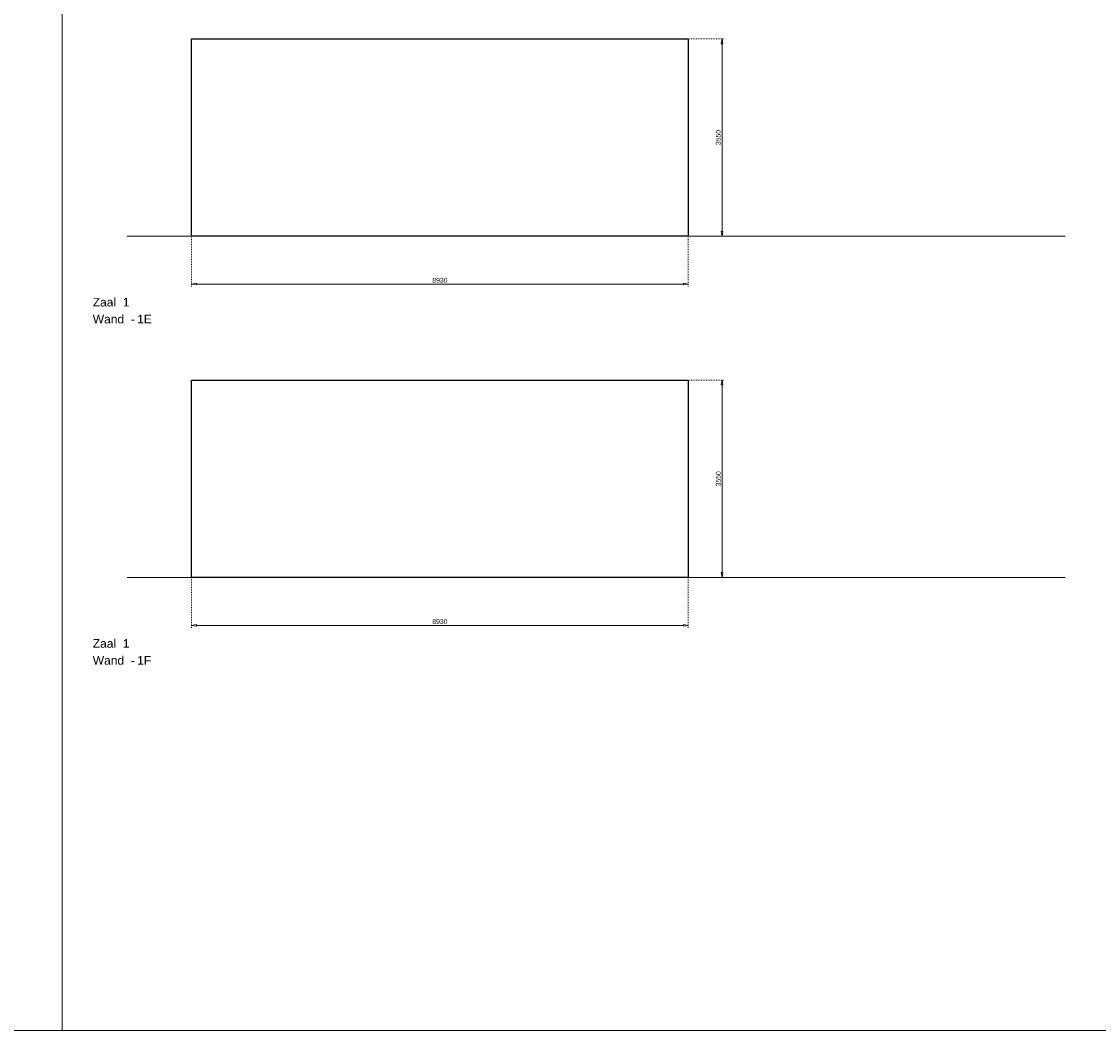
# Model space of a CAD drawing. Header units: millimetres. Extents: x 91086 to 300562, y -68316 to 28747.
# Tile 5 of 61: x 110442 to 129798, y -63265 to -45124. Entities that reach past the tile are written whole.
import ezdxf

# ---------------------------------------------------------------- set-up
doc = ezdxf.new("R2010")
doc.units = ezdxf.units.MM
doc.linetypes.add('ACAD_ISO03W100', pattern=[30, 12, -18])
doc.layers.get('Defpoints').update_dxf_attribs({"lineweight": 0})
for name, color, linetype, lineweight in [('25-Staal-B', 150, 'Continuous', 25), ('^ 0-Staal-txt', 7, 'Continuous', 0), ('Layer1', 252, 'Continuous', 0)]:
    doc.layers.add(name, color=color, linetype=linetype, lineweight=lineweight)
doc.layers.add('DIM-DIM', color=7, linetype='Continuous')
doc.styles.add('Arial', font='arial.ttf')
doc.dimstyles.new('dim-11', dxfattribs={"dimscale": 35, "dimtxt": 2.5, "dimasz": 2.5, "dimexe": 1.25, "dimexo": 0.625, "dimtad": 1, "dimdec": 0, "dimtxsty": 'Arial', "dimblk": 'CLOSEDBLANK', "dimcen": 3, "dimclrd": 252, "dimclre": 252, "dimclrt": 7, "dimadec": 0, "dimazin": 0, "dimtfac": 1, "dimtdec": 0, "dimtmove": 0, "dimatfit": 3, "dimldrblk": 'CLOSEDBLANK', "dimfxl": 1, "dimlwd": 0, "dimlwe": 0, "dimarcsym": 0})

# ---------------------------------------------------------------- blocks, each defined once
blk = doc.blocks.new('_ClosedBlank')
at = {"color": 0, "linetype": 'ByBlock', "lineweight": -2}
for p, q in [((-1, 0.17), (0, 0)), ((-1, 0.17), (-1, -0.17)), ((0, 0), (-1, -0.17))]:
    blk.add_line(p, q, dxfattribs=at)
blk = doc.blocks.new('*D291')
at = {"layer": 'Defpoints', "color": 0, "transparency": 16777216}
for p in [(113496, -48985), (122426, -48985), (122426, -49845)]:
    blk.add_point(p, dxfattribs=at)
at = {"layer": 'DIM-DIM', "color": 252, "linetype": 'ACAD_ISO03W100', "lineweight": 0, "transparency": 16777216}
for p, q in [((113496, -49007), (113496, -49889)), ((122426, -49007), (122426, -49889))]:
    blk.add_line(p, q, dxfattribs=at)
at = {"layer": 'DIM-DIM', "color": 252, "lineweight": 0, "transparency": 16777216}
blk.add_line((113583, -49845), (122338, -49845), dxfattribs=at)
at = {"layer": 'DIM-DIM', "color": 252, "lineweight": 0, "transparency": 16777216, "xscale": 87.5, "yscale": 87.5, "zscale": 87.5, "rotation": 180}
blk.add_blockref('_ClosedBlank', (113496, -49845), dxfattribs=at)
at = {"layer": 'DIM-DIM', "color": 252, "lineweight": 0, "transparency": 16777216, "xscale": 87.5, "yscale": 87.5, "zscale": 87.5}
blk.add_blockref('_ClosedBlank', (122426, -49845), dxfattribs=at)
at = {"layer": 'DIM-DIM', "color": 7, "transparency": 16777216, "insert": (117961, -49778), "char_height": 87.5, "attachment_point": 5, "style": 'Arial'}
blk.add_mtext('8930', dxfattribs=at)
blk = doc.blocks.new('*D292')
at = {"layer": 'Defpoints', "color": 0, "transparency": 16777216}
for p in [(122426, -45435), (123032, -45435), (122426, -48985)]:
    blk.add_point(p, dxfattribs=at)
at = {"layer": 'DIM-DIM', "color": 252, "linetype": 'ACAD_ISO03W100', "lineweight": 0, "transparency": 16777216}
for p, q in [((122448, -45435), (123076, -45435)), ((122448, -48985), (123076, -48985))]:
    blk.add_line(p, q, dxfattribs=at)
at = {"layer": 'DIM-DIM', "color": 252, "lineweight": 0, "transparency": 16777216}
blk.add_line((123032, -48898), (123032, -45523), dxfattribs=at)
at = {"layer": 'DIM-DIM', "color": 252, "lineweight": 0, "transparency": 16777216, "xscale": 87.5, "yscale": 87.5, "zscale": 87.5}
for p, rotation in [((123032, -45435), 90), ((123032, -48985), 270)]:
    blk.add_blockref('_ClosedBlank', p, dxfattribs=dict(at, rotation=rotation))
at = {"layer": 'DIM-DIM', "color": 7, "transparency": 16777216, "insert": (122965, -47210), "char_height": 87.5, "attachment_point": 5, "rotation": 90, "style": 'Arial'}
blk.add_mtext('3550', dxfattribs=at)
blk = doc.blocks.new('*D293')
at = {"layer": 'Defpoints', "color": 0, "transparency": 16777216}
for p in [(113496, -55121), (122426, -55121), (122426, -55981)]:
    blk.add_point(p, dxfattribs=at)
at = {"layer": 'DIM-DIM', "color": 252, "linetype": 'ACAD_ISO03W100', "lineweight": 0, "transparency": 16777216}
for p, q in [((113496, -55143), (113496, -56025)), ((122426, -55143), (122426, -56025))]:
    blk.add_line(p, q, dxfattribs=at)
at = {"layer": 'DIM-DIM', "color": 252, "lineweight": 0, "transparency": 16777216}
blk.add_line((113583, -55981), (122338, -55981), dxfattribs=at)
at = {"layer": 'DIM-DIM', "color": 252, "lineweight": 0, "transparency": 16777216, "xscale": 87.5, "yscale": 87.5, "zscale": 87.5, "rotation": 180}
blk.add_blockref('_ClosedBlank', (113496, -55981), dxfattribs=at)
at = {"layer": 'DIM-DIM', "color": 252, "lineweight": 0, "transparency": 16777216, "xscale": 87.5, "yscale": 87.5, "zscale": 87.5}
blk.add_blockref('_ClosedBlank', (122426, -55981), dxfattribs=at)
at = {"layer": 'DIM-DIM', "color": 7, "transparency": 16777216, "insert": (117961, -55915), "char_height": 87.5, "attachment_point": 5, "style": 'Arial'}
blk.add_mtext('8930', dxfattribs=at)
blk = doc.blocks.new('*D294')
at = {"layer": 'Defpoints', "color": 0, "transparency": 16777216}
for p in [(122426, -51571), (123032, -51571), (122426, -55121)]:
    blk.add_point(p, dxfattribs=at)
at = {"layer": 'DIM-DIM', "color": 252, "linetype": 'ACAD_ISO03W100', "lineweight": 0, "transparency": 16777216}
for p, q in [((122448, -51571), (123076, -51571)), ((122448, -55121), (123076, -55121))]:
    blk.add_line(p, q, dxfattribs=at)
at = {"layer": 'DIM-DIM', "color": 252, "lineweight": 0, "transparency": 16777216}
blk.add_line((123032, -55034), (123032, -51659), dxfattribs=at)
at = {"layer": 'DIM-DIM', "color": 252, "lineweight": 0, "transparency": 16777216, "xscale": 87.5, "yscale": 87.5, "zscale": 87.5}
for p, rotation in [((123032, -51571), 90), ((123032, -55121), 270)]:
    blk.add_blockref('_ClosedBlank', p, dxfattribs=dict(at, rotation=rotation))
at = {"layer": 'DIM-DIM', "color": 7, "transparency": 16777216, "insert": (122965, -53346), "char_height": 87.5, "attachment_point": 5, "rotation": 90, "style": 'Arial'}
blk.add_mtext('3550', dxfattribs=at)
blk = doc.blocks.new('1e')
at = {"layer": '25-Staal-B'}
blk.add_lwpolyline([(113495.7, -48985.3), (113495.7, -45435.3), (122425.7, -45435.3), (122425.7, -48985.3)], close=True, dxfattribs=at)
at = {"layer": '^ 0-Staal-txt', "lineweight": 0, "style": 'Arial'}
for s, p in [('Zaal  1', (111722.4, -50247.3)), ('Wand  - ', (111722.4, -50552.1)), ('1E', (112519.6, -50552.1))]:
    blk.add_text(s, height=154.21, dxfattribs=at).set_placement(p)
at = {"layer": 'DIM-DIM'}
dim = blk.add_linear_dim(base=(123032, -45435.3), p1=(122425.7, -48985.3), p2=(122425.7, -45435.3), angle=90, dimstyle='dim-11', dxfattribs=at)
dim.commit()
dim.dimension.update_dxf_attribs({"geometry": '*D292', "text_midpoint": (122965.4, -47210.3)})
dim = blk.add_linear_dim(base=(122425.7, -49845), p1=(113495.7, -48985.3), p2=(122425.7, -48985.3), dimstyle='dim-11', dxfattribs=at)
dim.commit()
dim.dimension.update_dxf_attribs({"geometry": '*D291', "text_midpoint": (117960.7, -49778.4)})
blk = doc.blocks.new('1f')
at = {"layer": '25-Staal-B'}
blk.add_lwpolyline([(113495.7, -55121.5), (113495.7, -51571.5), (122425.7, -51571.5), (122425.7, -55121.5)], close=True, dxfattribs=at)
at = {"layer": '^ 0-Staal-txt', "lineweight": 0, "style": 'Arial'}
for s, p in [('Zaal  1', (111722.4, -56383.5)), ('Wand  - ', (111722.4, -56688.3)), ('1F', (112519.6, -56688.3))]:
    blk.add_text(s, height=154.21, dxfattribs=at).set_placement(p)
at = {"layer": 'DIM-DIM'}
dim = blk.add_linear_dim(base=(123032, -51571.5), p1=(122425.7, -55121.5), p2=(122425.7, -51571.5), angle=90, dimstyle='dim-11', dxfattribs=at)
dim.commit()
dim.dimension.update_dxf_attribs({"geometry": '*D294', "text_midpoint": (122965.4, -53346.5)})
dim = blk.add_linear_dim(base=(122425.7, -55981.2), p1=(113495.7, -55121.5), p2=(122425.7, -55121.5), dimstyle='dim-11', dxfattribs=at)
dim.commit()
dim.dimension.update_dxf_attribs({"geometry": '*D293', "text_midpoint": (117960.7, -55914.6)})

msp = doc.modelspace()

# ---------------------------------------------------------------- linework, layer by layer
at = {"layer": '^ 0-Staal-txt', "lineweight": 0}
for points in [[(112339.3, -48985.3), (129196.9, -48985.3)], [(112339.3, -55121.5), (129196.9, -55121.5)]]:
    msp.add_lwpolyline(points, dxfattribs=at)
at = {"layer": 'Layer1'}
for points in [[(111171.5, -63265.4), (111171.5, -35592.1)], [(91085.6, -63265.4), (300561.9, -63265.4)]]:
    msp.add_lwpolyline(points, dxfattribs=at)

# ---------------------------------------------------------------- block references
at = {"layer": 'DIM-DIM'}
for name in ['1e', '1f']:
    msp.add_blockref(name, (0, 0), dxfattribs=at)

doc.saveas('drawing.dxf')
